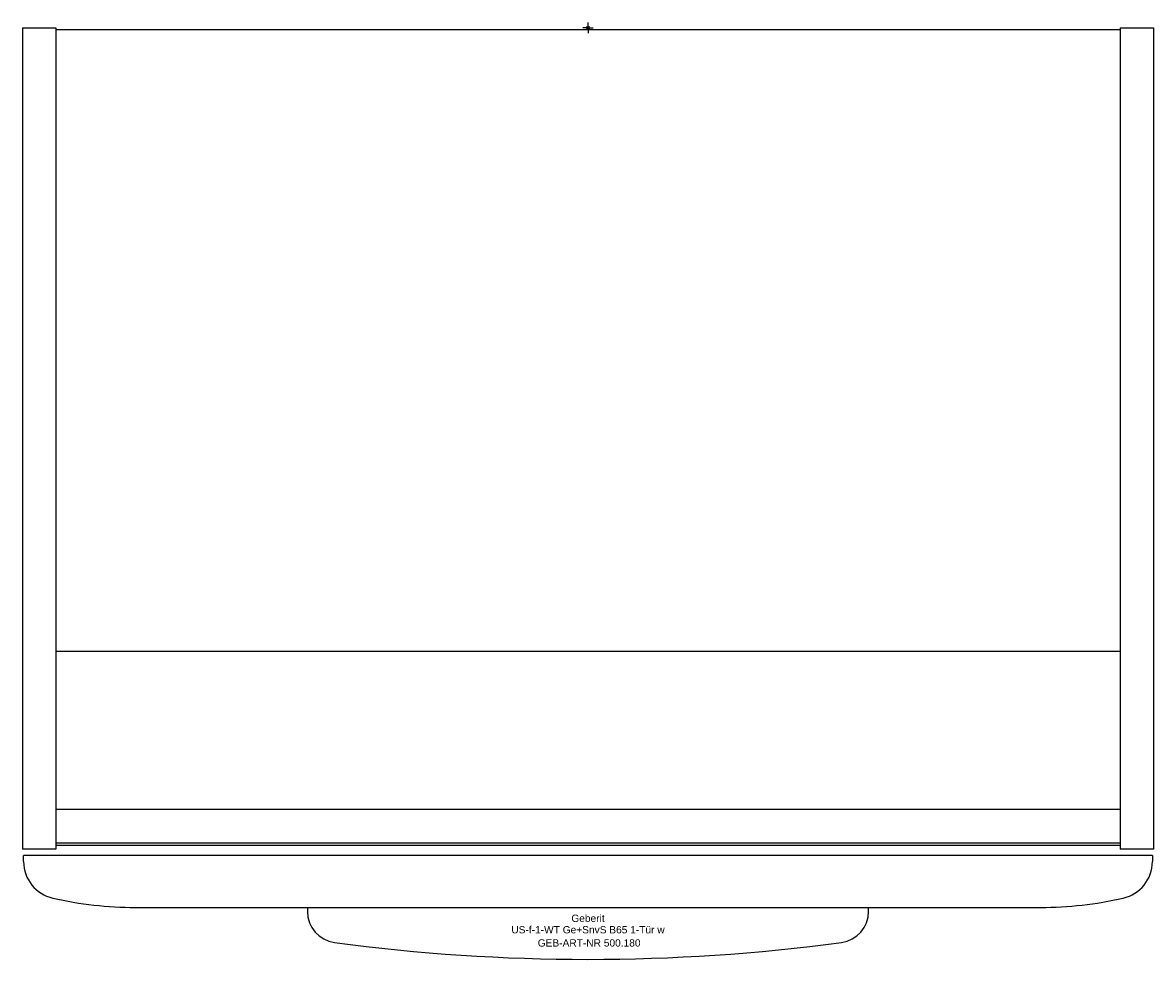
# Model space of a CAD drawing. Header units: millimetres. Extents: x -272 to 272, y -448 to 2.
import ezdxf
from ezdxf.enums import TextEntityAlignment as Align

# ---------------------------------------------------------------- set-up
doc = ezdxf.new("R2010")
doc.units = ezdxf.units.MM
doc.layers.get('0').update_dxf_attribs({"linetype": 'CONTINUOUS'})
for name, color, linetype, lineweight in [('Arbeitspunkt(DIN)', 7, 'CONTINUOUS', 25), ('GEB-ART-NR', 1, 'CONTINUOUS', 18), ('GEB-BEZUG', 2, 'CONTINUOUS', 25), ('GEB-TEXT', 5, 'CONTINUOUS', 18)]:
    doc.layers.add(name, color=color, linetype=linetype, lineweight=lineweight)
doc.layers.add('GEB-KONTUR-A', color=5, linetype='CONTINUOUS')
doc.styles.get("Standard").update_dxf_attribs({"font": 'arial.ttf'})

# ---------------------------------------------------------------- blocks, each defined once
blk = doc.blocks.new('Einfügepunkt')
at = {"layer": 'GEB-BEZUG'}
for p, q in [((-0.71, -0.71), (0.71, 0.71)), ((-0.71, 0.71), (0.71, -0.71))]:
    blk.add_line(p, q, dxfattribs=at)

msp = doc.modelspace()

# ---------------------------------------------------------------- linework, layer by layer
at = {"layer": 'Arbeitspunkt(DIN)', "ltscale": 25}
for q in [(-2.5, 0), (0, 2.5), (0, -2.5), (2.5, 0)]:
    msp.add_line((0, 0), q, dxfattribs=at)
at = {"layer": 'GEB-KONTUR-A', "ltscale": 25}
for p, q in [((-272, 0), (-256, 0)), ((-272, 0), (-272, -395)), ((-256, 0), (-256, -395)), ((256, 0), (272, 0)), ((256, 0), (256, -395)), ((272, 0), (272, -395)), ((256, -1), (-256, -1)), ((-256, -299.78), (256, -299.78)), ((256, -376), (-256, -376)), ((-256, -395), (-272, -395)), ((-256, -392), (256, -392)), ((-256, -393), (256, -393)), ((272, -395), (256, -395)), ((271.5, -398), (-271.5, -398)), ((-271.5, -401), (-271.5, -398)), ((271.5, -398), (271.5, -401)), ((-217.72, -423), (217.72, -423)), ((-135, -423), (-135, -425)), ((135, -425), (135, -423))]:
    msp.add_line(p, q, dxfattribs=at)
for centre, radius, start, end in [((-253.5, -401), 18, 179.9988, 257.242), ((253.5, -401), 18, 282.758, 0.0012), ((-217.72, -243), 180, 257.2419, 270.0005), ((217.72, -243), 180, 269.9995, 282.7581), ((-120, -425), 15, 180.0011, 262.3724), ((120, -425), 15, 277.6276, 359.9989), ((0, 471), 919, 262.37186, 277.62814)]:
    msp.add_arc(centre, radius, start, end, dxfattribs=at)

# ---------------------------------------------------------------- block references
at = {"ltscale": 25}
msp.add_blockref('Einfügepunkt', (0, 0), dxfattribs=at)

# ---------------------------------------------------------------- texts
at = {"layer": 'GEB-ART-NR'}
msp.add_text('GEB-ART-NR 500.180', height=3.5, dxfattribs=at).set_placement((0.55, -441.84), align=Align.CENTER)
at = {"layer": 'GEB-TEXT'}
for s, p in [('Geberit', (0, -430)), ('US-f-1-WT Ge+SnvS B65 1-Tür w', (0, -435.5))]:
    msp.add_text(s, height=3.5, dxfattribs=at).set_placement(p, align=Align.CENTER)

doc.saveas('drawing.dxf')
